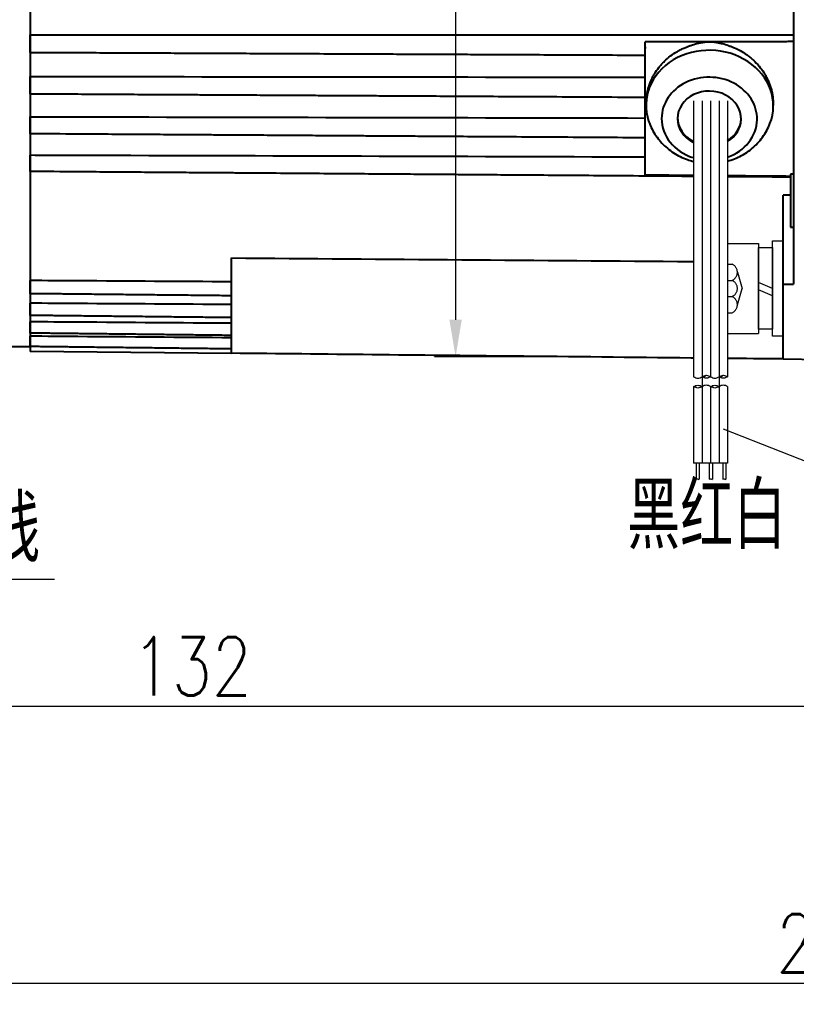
# Model space of a CAD drawing. Header units: inches. Extents: x -753 to 5070, y -3075 to 1581.
# Tile 164 of 178: x 4579 to 4652, y 333 to 426. Entities that reach past the tile are written whole.
import ezdxf

# ---------------------------------------------------------------- set-up
doc = ezdxf.new("R2010")
doc.units = ezdxf.units.IN
doc.header["$LTSCALE"] = 10
doc.header["$MEASUREMENT"] = 0
doc.linetypes.add('CENTER', pattern=[10.16, 6.35, -1.27, 1.27, -1.27])
doc.linetypes.add('HIDDEN', pattern=[1.905, 1.27, -0.635])
for name, color, linetype in [('1轮廓实线层', 7, 'Continuous'), ('2细线层', 4, 'Continuous'), ('3中心线层', 1, 'CENTER'), ('4虚线层', 6, 'HIDDEN'), ('5剖面线层', 2, 'Continuous'), ('6文字层', 3, 'Continuous'), ('7标注层', 4, 'Continuous')]:
    doc.layers.add(name, color=color, linetype=linetype)
doc.layers.add('图层2', color=4, linetype='Continuous', lineweight=40)
doc.styles.add('PC_TEXTSTYLE', font='isocp.shx', dxfattribs={"width": 0.8, "bigfont": 'HZFS.SHX'})
doc.styles.add('TH_GBDIM', font='romans.shx', dxfattribs={"width": 0.8, "bigfont": 'gbcbig.shx'})
doc.dimstyles.new('TH_GBDIM', dxfattribs={"dimtxt": 3.5, "dimasz": 2.5, "dimexe": 2, "dimexo": 0, "dimgap": 1, "dimtad": 1, "dimdec": 4, "dimdsep": 46, "dimtxsty": 'TH_GBDIM', "dimcen": 0.09, "dimclrd": 4, "dimclre": 4, "dimclrt": 3, "dimadec": 0, "dimazin": 0, "dimtfac": 1, "dimtdec": 4, "dimtmove": 0, "dimatfit": 3, "dimfxl": 1, "dimtzin": 0, "dimarcsym": 0})
pattern_1 = [(45, (4519.2388, 259.6063), (1.197367, -1.197367), [])]
pattern_2 = [(45, (4517.6388, 259.6063), (1.197367, -1.197367), [])]

# ---------------------------------------------------------------- blocks, each defined once
blk = doc.blocks.new('*D592')
at = {"layer": '7标注层', "color": 4, "lineweight": -2, "transparency": 16777216}
for p, q in [((4526.751, 452.54), (4526.751, 333.359)), ((4778.75, 452.54), (4778.75, 333.359)), ((4530.251, 335.359), (4775.25, 335.359))]:
    blk.add_line(p, q, dxfattribs=at)
at = {"layer": '7标注层', "color": 4, "transparency": 16777216}
for points in [[(4530.251, 335.942), (4530.251, 334.775), (4526.751, 335.359)], [(4775.25, 335.942), (4775.25, 334.775), (4778.75, 335.359)]]:
    blk.add_solid(points, dxfattribs=at)
at = {"layer": 'Defpoints', "color": 0, "transparency": 16777216}
for p in [(4526.751, 452.54), (4778.75, 452.54), (4778.75, 335.359)]:
    blk.add_point(p, dxfattribs=at)
at = {"layer": '7标注层', "color": 3, "transparency": 16777216, "insert": (4655.75, 339.109), "char_height": 5.5, "attachment_point": 5, "style": 'TH_GBDIM'}
blk.add_mtext('252', dxfattribs=at)
blk = doc.blocks.new('*D593')
at = {"layer": '7标注层', "color": 4, "lineweight": -2, "transparency": 16777216}
for p, q in [((4658.751, 474.115), (4658.751, 359.481)), ((4526.751, 452.54), (4526.751, 359.481)), ((4530.251, 361.481), (4655.251, 361.481))]:
    blk.add_line(p, q, dxfattribs=at)
at = {"layer": '7标注层', "color": 4, "transparency": 16777216}
for points in [[(4530.251, 362.064), (4530.251, 360.897), (4526.751, 361.481)], [(4655.251, 362.064), (4655.251, 360.897), (4658.751, 361.481)]]:
    blk.add_solid(points, dxfattribs=at)
at = {"layer": 'Defpoints', "color": 0, "transparency": 16777216}
for p in [(4658.751, 474.115), (4526.751, 452.54), (4658.751, 361.481)]:
    blk.add_point(p, dxfattribs=at)
at = {"layer": '7标注层', "color": 3, "transparency": 16777216, "insert": (4595.001, 365.231), "char_height": 5.5, "attachment_point": 5, "style": 'TH_GBDIM'}
blk.add_mtext('132', dxfattribs=at)
blk = doc.blocks.new('*D594')
at = {"layer": '7标注层', "color": 4, "lineweight": -2, "transparency": 16777216}
for p, q in [((4613.754, 474.115), (4621.876, 474.115)), ((4619.876, 470.615), (4619.876, 397.901)), ((4631.194, 394.401), (4617.876, 394.401))]:
    blk.add_line(p, q, dxfattribs=at)
at = {"layer": '7标注层', "color": 4, "transparency": 16777216}
for points in [[(4619.293, 470.615), (4620.459, 470.615), (4619.876, 474.115)], [(4619.293, 397.901), (4620.459, 397.901), (4619.876, 394.401)]]:
    blk.add_solid(points, dxfattribs=at)
at = {"layer": 'Defpoints', "color": 0, "transparency": 16777216}
for p in [(4613.754, 474.115), (4619.876, 394.401), (4631.194, 394.401)]:
    blk.add_point(p, dxfattribs=at)
at = {"layer": '7标注层', "color": 3, "transparency": 16777216, "insert": (4616.126, 434.258), "char_height": 5.5, "attachment_point": 5, "rotation": 90, "style": 'TH_GBDIM'}
blk.add_mtext('{%%c80}{}{}', dxfattribs=at)
blk = doc.blocks.new('GB93_5_0.65_R')
at = {"layer": '1轮廓实线层'}
for p, q in [((3.85, 1.3), (-3.85, 1.3)), ((-3.85, 1.3), (-3.85, 0)), ((0, 0), (-0.56, 1.3)), ((0.7, 0), (0.14, 1.3)), ((3.85, 0), (3.85, 1.3)), ((-3.85, 0), (3.85, 0))]:
    blk.add_line(p, q, dxfattribs=at)

msp = doc.modelspace()

# ---------------------------------------------------------------- hatches: boundary and pattern name
at = {"layer": '5剖面线层'}
h = msp.add_hatch(dxfattribs=at)
h.set_pattern_fill('ANSI31', color=256, scale=0.533333, angle=90, style=0)
h.set_pattern_definition(pattern_2)
edge = h.paths.add_edge_path()
edge.add_spline(control_points=[(4643.124, 392.525), (4643.257, 392.591), (4643.524, 392.725), (4643.79, 392.591), (4643.924, 392.525)], knot_values=[0, 0, 0, 0, 0.421637, 0.843274, 0.843274, 0.843274, 0.843274], degree=3, periodic=0)
edge.add_spline(control_points=[(4643.924, 392.525), (4643.79, 392.458), (4643.524, 392.325), (4643.257, 392.458), (4643.124, 392.525)], knot_values=[0, 0, 0, 0, 0.421637, 0.843274, 0.843274, 0.843274, 0.843274], degree=3, periodic=0)
h = msp.add_hatch(dxfattribs=at)
h.set_pattern_fill('ANSI31', color=256, scale=0.533333, angle=90, style=0)
h.set_pattern_definition(pattern_1)
edge = h.paths.add_edge_path()
edge.add_spline(control_points=[(4644.724, 392.525), (4644.857, 392.591), (4645.124, 392.725), (4645.39, 392.591), (4645.524, 392.525)], knot_values=[0, 0, 0, 0, 0.421637, 0.843274, 0.843274, 0.843274, 0.843274], degree=3, periodic=0)
edge.add_spline(control_points=[(4645.524, 392.525), (4645.39, 392.458), (4645.124, 392.325), (4644.857, 392.458), (4644.724, 392.525)], knot_values=[0, 0, 0, 0, 0.421637, 0.843274, 0.843274, 0.843274, 0.843274], degree=3, periodic=0)
h = msp.add_hatch(dxfattribs=at)
h.set_pattern_fill('ANSI31', color=256, scale=0.533333, angle=90, style=0)
h.set_pattern_definition(pattern_2)
edge = h.paths.add_edge_path()
edge.add_spline(control_points=[(4643.124, 391.591), (4642.99, 391.525), (4642.724, 391.391), (4642.457, 391.525), (4642.324, 391.591)], knot_values=[0, 0, 0, 0, 0.421637, 0.843274, 0.843274, 0.843274, 0.843274], degree=3, periodic=0)
edge.add_spline(control_points=[(4642.324, 391.591), (4642.457, 391.658), (4642.724, 391.791), (4642.99, 391.658), (4643.124, 391.591)], knot_values=[0, 0, 0, 0, 0.421637, 0.843274, 0.843274, 0.843274, 0.843274], degree=3, periodic=0)
h = msp.add_hatch(dxfattribs=at)
h.set_pattern_fill('ANSI31', color=256, scale=0.533333, angle=90, style=0)
h.set_pattern_definition(pattern_1)
edge = h.paths.add_edge_path()
edge.add_spline(control_points=[(4644.724, 391.591), (4644.59, 391.525), (4644.324, 391.391), (4644.057, 391.525), (4643.924, 391.591)], knot_values=[0, 0, 0, 0, 0.421637, 0.843274, 0.843274, 0.843274, 0.843274], degree=3, periodic=0)
edge.add_spline(control_points=[(4643.924, 391.591), (4644.057, 391.658), (4644.324, 391.791), (4644.59, 391.658), (4644.724, 391.591)], knot_values=[0, 0, 0, 0, 0.421637, 0.843274, 0.843274, 0.843274, 0.843274], degree=3, periodic=0)

# ---------------------------------------------------------------- linework, layer by layer
at = {"color": 4}
msp.add_line((4582.066, 373.411), (4565.597, 373.411), dxfattribs=at)
at = {"layer": '1轮廓实线层'}
for p, q in [((4642.324, 418.544), (4642.324, 392.525)), ((4643.924, 418.544), (4643.924, 392.525)), ((4645.524, 418.544), (4645.524, 392.525)), ((4645.524, 405.095), (4648.451, 405.095)), ((4648.451, 405.095), (4648.451, 396.595)), ((4649.751, 403.495), (4649.751, 405.345)), ((4649.751, 405.345), (4650.751, 405.345)), ((4649.751, 403.495), (4649.751, 405.345)), ((4649.751, 405.345), (4650.751, 405.345)), ((4650.751, 405.345), (4650.751, 403.495)), ((4650.751, 405.345), (4650.751, 403.495)), ((4649.751, 398.195), (4649.751, 403.495)), ((4649.751, 398.195), (4649.751, 403.495)), ((4650.751, 403.495), (4650.751, 398.195)), ((4650.751, 403.495), (4650.751, 398.195)), ((4649.751, 396.345), (4649.751, 398.195)), ((4649.751, 396.345), (4649.751, 398.195)), ((4650.751, 398.195), (4650.751, 396.345)), ((4650.751, 398.195), (4650.751, 396.345)), ((4645.524, 396.595), (4648.451, 396.595)), ((4650.751, 396.345), (4649.751, 396.345)), ((4650.751, 396.345), (4649.751, 396.345)), ((4642.324, 391.591), (4642.324, 384.383)), ((4643.924, 391.591), (4643.924, 384.383)), ((4645.524, 391.591), (4645.524, 384.383)), ((4645.524, 384.383), (4642.324, 384.383)), ((4642.563, 384.383), (4642.563, 382.874)), ((4642.83, 384.383), (4642.83, 382.874)), ((4643.798, 384.383), (4643.798, 382.874)), ((4644.086, 384.383), (4644.086, 382.874)), ((4645.089, 384.383), (4645.089, 382.874)), ((4645.356, 384.383), (4645.356, 382.874))]:
    msp.add_line(p, q, dxfattribs=at)
for points in [[(4642.324, 392.525), (4642.724, 392.391), (4643.124, 392.525)], [(4643.124, 392.525), (4643.524, 392.658), (4643.924, 392.525)], [(4643.924, 392.525), (4643.524, 392.391), (4643.124, 392.525)], [(4643.924, 392.525), (4644.324, 392.391), (4644.724, 392.525)], [(4644.724, 392.525), (4645.124, 392.658), (4645.524, 392.525)], [(4645.524, 392.525), (4645.124, 392.391), (4644.724, 392.525)], [(4642.324, 391.591), (4642.724, 391.725), (4643.124, 391.591)], [(4643.124, 391.591), (4642.724, 391.458), (4642.324, 391.591)], [(4643.924, 391.591), (4643.524, 391.725), (4643.124, 391.591)], [(4643.924, 391.591), (4644.324, 391.725), (4644.724, 391.591)], [(4644.724, 391.591), (4644.324, 391.458), (4643.924, 391.591)], [(4645.524, 391.591), (4645.124, 391.725), (4644.724, 391.591)]]:
    msp.add_spline(points, degree=3, dxfattribs=at)
at = {"layer": '2细线层'}
for points in [[(4642.563, 382.874), (4642.69, 382.901), (4642.807, 382.848), (4642.83, 382.874)], [(4643.798, 382.874), (4643.946, 382.901), (4644.063, 382.848), (4644.086, 382.874)], [(4645.089, 382.874), (4645.216, 382.901), (4645.333, 382.848), (4645.356, 382.874)]]:
    msp.add_spline(points, degree=3, dxfattribs=at)
at = {"layer": '3中心线层'}
for p, q in [((4643.124, 418.544), (4643.124, 392.525)), ((4644.724, 418.544), (4644.724, 392.525)), ((4643.124, 392.525), (4643.124, 384.383)), ((4644.724, 392.525), (4644.724, 384.383))]:
    msp.add_line(p, q, dxfattribs=at)
at = {"layer": '4虚线层'}
for p, q in [((4645.524, 403.135), (4645.951, 403.135)), ((4646.451, 402.371), (4646.901, 400.845)), ((4645.524, 401.608), (4645.951, 401.608)), ((4646.451, 399.318), (4646.901, 400.845)), ((4645.524, 400.081), (4645.951, 400.081)), ((4645.524, 398.555), (4645.951, 398.555))]:
    msp.add_line(p, q, dxfattribs=at)
for centre in [(4645.618, 402.371), (4645.618, 400.845), (4645.618, 399.318)]:
    msp.add_arc(centre, 0.833, 293.54865, 66.45135, dxfattribs=at)
at = {"layer": '7标注层'}
msp.add_lwpolyline([(4645.101, 387.628), (4655.972, 383.337)], dxfattribs=at)
at = {"layer": '图层2', "color": 0}
for p, q in [((4579.751, 473.341), (4579.751, 394.889)), ((4651.751, 434.115), (4651.751, 401.258)), ((4637.751, 411.903), (4637.751, 423.559)), ((4637.836, 418.358), (4637.833, 418.212)), ((4649.83, 417.96), (4649.833, 418.092)), ((4651.451, 411.615), (4651.451, 406.615)), ((4651.751, 411.615), (4651.451, 411.615)), ((4650.751, 401.254), (4650.751, 409.639)), ((4651.451, 406.615), (4651.751, 406.615)), ((4598.751, 396.594), (4598.751, 403.721)), ((4650.751, 401.254), (4651.751, 401.258)), ((4650.751, 394.198), (4650.751, 401.254)), ((4577.769, 395.365), (4579.751, 395.365)), ((4579.751, 394.935), (4598.751, 394.738)), ((4650.751, 394.198), (4658.751, 394.115))]:
    msp.add_line(p, q, dxfattribs=at)
for centre, major_axis, start_param, end_param in [((4643.832, 418.086), (5.999, -0.126), 5.976156, 9.731669), ((4643.806, 416.851), (4.499, -0.095), 0, 3.160388), ((4643.806, 416.851), (2.999, -0.063), 0, 3.160388), ((4643.806, 416.851), (4.499, -0.095), 3.160388, 4.380602), ((4643.806, 416.851), (2.999, -0.063), 3.160388, 4.190045), ((4643.808, 416.95), (-2.999, 0.063), 0.018795, 1.047078), ((4643.808, 416.95), (-2.999, 0.063), 2.198049, 3.122689), ((4643.806, 416.851), (2.999, -0.063), 5.340487, 6.283185), ((4643.806, 416.851), (4.499, -0.095), 5.122428, 6.283185)]:
    msp.add_ellipse(centre, major_axis=major_axis, ratio=0.869465, start_param=start_param, end_param=end_param, dxfattribs=at)
for points, degree, knots in [([(4579.751, 424.772), (4580.745, 424.772), (4581.739, 424.772), (4582.733, 424.772), (4583.239, 424.772), (4583.745, 424.772), (4584.251, 424.772), (4606.751, 424.768), (4629.251, 424.76), (4651.751, 424.75)], 3, [-0.066667, -0.066667, -0.066667, -0.066667, -0.022485, -0.022485, -0.022485, 0, 0, 0, 1, 1, 1, 1]), ([(4579.751, 423.087), (4579.751, 423.088), (4579.751, 423.091), (4579.751, 423.096), (4579.751, 423.098), (4579.751, 423.103), (4579.751, 423.106), (4579.751, 423.121), (4579.751, 423.137), (4579.751, 423.168), (4579.751, 423.18), (4579.751, 423.205), (4579.751, 423.219), (4579.751, 423.263), (4579.751, 423.296), (4579.751, 423.35), (4579.751, 423.369), (4579.751, 423.399), (4579.751, 423.41), (4579.751, 423.43), (4579.751, 423.441), (4579.751, 423.494), (4579.751, 423.539), (4579.751, 423.611), (4579.751, 423.635), (4579.751, 423.685), (4579.751, 423.71), (4579.751, 423.786), (4579.751, 423.837), (4579.751, 423.903), (4579.751, 423.916), (4579.751, 423.942), (4579.751, 423.956), (4579.751, 423.995), (4579.751, 424.022), (4579.751, 424.1), (4579.751, 424.151), (4579.751, 424.227), (4579.751, 424.252), (4579.751, 424.302), (4579.751, 424.326), (4579.751, 424.396), (4579.751, 424.441), (4579.751, 424.494), (4579.751, 424.504), (4579.751, 424.525), (4579.751, 424.555), (4579.751, 424.583), (4579.751, 424.637), (4579.751, 424.669), (4579.751, 424.727), (4579.751, 424.751), (4579.751, 424.772)], 3, [0, 0, 0, 0, 0.032237, 0.032237, 0.048922, 0.048922, 0.065608, 0.065608, 0.13235, 0.13235, 0.165721, 0.165721, 0.199092, 0.199092, 0.265835, 0.265835, 0.299206, 0.299206, 0.315891, 0.315891, 0.332577, 0.332577, 0.399319, 0.399319, 0.43269, 0.43269, 0.466062, 0.466062, 0.532804, 0.532804, 0.549489, 0.549489, 0.566175, 0.566175, 0.599546, 0.599546, 0.666288, 0.666288, 0.69966, 0.69966, 0.733031, 0.733031, 0.799773, 0.799773, 0.816459, 0.816459, 0.833144, 0.866515, 0.866515, 0.933258, 0.933258, 1, 1, 1, 1]), ([(4651.751, 424.115), (4651.605, 424.115), (4651.459, 424.115), (4651.167, 424.115), (4651.021, 424.114), (4650.584, 424.114), (4649.709, 424.114), (4647.667, 424.112), (4643.584, 424.109), (4640.084, 424.106), (4637.751, 424.104)], 3, [0, 0, 0, 0, 0.03125, 0.03125, 0.0625, 0.0625, 0.125, 0.25, 0.5, 1, 1, 1, 1]), ([(4637.751, 423.559), (4637.751, 423.668), (4637.751, 423.783), (4637.751, 423.966), (4637.751, 424.037), (4637.751, 424.104)], 3, [0, 0, 0, 0, 0.609447, 0.609447, 1, 1, 1, 1]), ([(4637.751, 423.639), (4637.751, 423.624), (4637.751, 423.609), (4637.751, 423.552), (4637.751, 423.511), (4637.751, 423.466), (4637.751, 423.461), (4637.751, 423.455)], 3, [0, 0, 0, 0, 0.236202, 0.236202, 0.90723, 0.90723, 1, 1, 1, 1]), ([(4637.836, 418.357), (4637.836, 418.381), (4637.838, 418.436), (4637.84, 418.49), (4637.844, 418.551), (4637.845, 418.582), (4637.856, 418.735), (4637.869, 418.856), (4637.92, 419.219), (4637.971, 419.458), (4638.104, 419.931), (4638.187, 420.164), (4638.299, 420.424), (4638.311, 420.453), (4638.337, 420.51), (4638.377, 420.596), (4638.474, 420.793), (4638.565, 420.957), (4638.757, 421.281), (4638.899, 421.489), (4639.134, 421.789), (4639.216, 421.887), (4639.344, 422.031), (4639.388, 422.078), (4639.477, 422.171), (4639.522, 422.217), (4639.75, 422.443), (4639.944, 422.612), (4640.352, 422.924), (4640.566, 423.068), (4640.848, 423.232), (4640.905, 423.264), (4641.021, 423.326), (4641.079, 423.356), (4641.255, 423.444), (4641.375, 423.498), (4641.496, 423.549)], 3, [0, 0, 0, 0, 0.011132, 0.025259, 0.025259, 0.039385, 0.039385, 0.095892, 0.095892, 0.208905, 0.208905, 0.321919, 0.321919, 0.336046, 0.336046, 0.350172, 0.378426, 0.434932, 0.434932, 0.547946, 0.547946, 0.604453, 0.604453, 0.632706, 0.632706, 0.660959, 0.660959, 0.773973, 0.773973, 0.886986, 0.886986, 0.91524, 0.91524, 0.943493, 0.943493, 1, 1, 1, 1]), ([(4641.496, 423.549), (4641.59, 423.588), (4641.683, 423.626), (4641.871, 423.699), (4641.966, 423.734), (4642.251, 423.833), (4642.443, 423.893), (4642.735, 423.968), (4642.833, 423.991), (4642.982, 424.02), (4643.032, 424.03), (4643.131, 424.047), (4643.182, 424.054), (4643.332, 424.075), (4643.433, 424.086), (4643.633, 424.099), (4643.733, 424.103), (4643.933, 424.102), (4644.033, 424.098), (4644.232, 424.082), (4644.332, 424.071), (4644.481, 424.05), (4644.531, 424.042), (4644.631, 424.024), (4644.681, 424.015), (4644.829, 423.984), (4644.927, 423.961), (4645.22, 423.884), (4645.412, 423.824), (4645.696, 423.723), (4645.791, 423.688), (4645.979, 423.615), (4646.072, 423.576), (4646.165, 423.537)], 3, [0, 0, 0, 0, 0.0625, 0.0625, 0.125, 0.125, 0.25, 0.25, 0.3125, 0.3125, 0.34375, 0.34375, 0.375, 0.375, 0.4375, 0.4375, 0.5, 0.5, 0.5625, 0.5625, 0.625, 0.625, 0.65625, 0.65625, 0.6875, 0.6875, 0.75, 0.75, 0.875, 0.875, 0.9375, 0.9375, 1, 1, 1, 1]), ([(4646.165, 423.537), (4646.408, 423.434), (4646.642, 423.316), (4647.091, 423.053), (4647.306, 422.908), (4647.614, 422.671), (4647.715, 422.588), (4647.862, 422.459), (4647.911, 422.415), (4648.006, 422.327), (4648.052, 422.282), (4648.281, 422.054), (4648.451, 421.862), (4648.764, 421.461), (4648.907, 421.251), (4649.07, 420.976), (4649.102, 420.921), (4649.163, 420.81), (4649.252, 420.642), (4649.332, 420.471), (4649.48, 420.127), (4649.563, 419.894), (4649.664, 419.537), (4649.693, 419.417), (4649.731, 419.235), (4649.743, 419.175), (4649.765, 419.052), (4649.774, 418.992), (4649.817, 418.687), (4649.837, 418.407), (4649.834, 418.129), (4649.833, 418.092)], 3, [0, 0, 0, 0, 0.109242, 0.109242, 0.218484, 0.218484, 0.273105, 0.273105, 0.300415, 0.300415, 0.327726, 0.327726, 0.436967, 0.436967, 0.546209, 0.546209, 0.57352, 0.57352, 0.60083, 0.655451, 0.655451, 0.764693, 0.764693, 0.819314, 0.819314, 0.846624, 0.846624, 0.873935, 0.873935, 0.983177, 1, 1, 1, 1]), ([(4579.751, 423.107), (4581.235, 423.101), (4582.719, 423.094), (4584.204, 423.087), (4584.219, 423.087), (4584.235, 423.087), (4584.251, 423.087), (4585.174, 423.083), (4587.057, 423.074), (4589.798, 423.062), (4592.373, 423.05), (4594.648, 423.04), (4596.613, 423.031), (4598.289, 423.023), (4599.768, 423.017), (4601.16, 423.01), (4603.181, 423.001), (4605.818, 422.989), (4608.978, 422.975), (4611.485, 422.964), (4613.336, 422.955), (4614.645, 422.95), (4616.058, 422.943), (4617.704, 422.936), (4619.67, 422.927), (4621.958, 422.917), (4624.568, 422.905), (4627.5, 422.892), (4630.755, 422.877), (4634.207, 422.861), (4636.575, 422.851), (4637.751, 422.845)], 3, [-0.084112, -0.084112, -0.084112, -0.084112, -0.000879, -0.000879, -0.000879, 0, 0, 0, 0.051797, 0.105559, 0.153698, 0.196216, 0.233113, 0.263878, 0.290188, 0.316059, 0.341929, 0.403526, 0.463913, 0.519158, 0.544091, 0.567733, 0.592556, 0.623283, 0.66003, 0.702799, 0.751587, 0.806397, 0.867226, 0.934077, 1, 1, 1, 1]), ([(4579.751, 420.832), (4581.005, 420.831), (4582.26, 420.829), (4583.515, 420.828), (4583.76, 420.828), (4584.005, 420.828), (4584.251, 420.827), (4602.084, 420.808), (4619.917, 420.786), (4637.751, 420.763)], 3, [-0.084113, -0.084113, -0.084113, -0.084113, -0.013752, -0.013752, -0.013752, 0, 0, 0, 1, 1, 1, 1]), ([(4579.751, 419.181), (4579.751, 419.181), (4579.751, 419.181), (4579.751, 419.182), (4579.751, 419.183), (4579.751, 419.185), (4579.751, 419.186), (4579.751, 419.194), (4579.751, 419.205), (4579.751, 419.229), (4579.751, 419.238), (4579.751, 419.258), (4579.751, 419.269), (4579.751, 419.306), (4579.751, 419.335), (4579.751, 419.383), (4579.751, 419.4), (4579.751, 419.427), (4579.751, 419.437), (4579.751, 419.456), (4579.751, 419.465), (4579.751, 419.514), (4579.751, 419.556), (4579.751, 419.624), (4579.751, 419.647), (4579.751, 419.694), (4579.751, 419.719), (4579.751, 419.792), (4579.751, 419.842), (4579.751, 419.907), (4579.751, 419.92), (4579.751, 419.946), (4579.751, 419.959), (4579.751, 419.999), (4579.751, 420.025), (4579.751, 420.103), (4579.751, 420.156), (4579.751, 420.233), (4579.751, 420.259), (4579.751, 420.31), (4579.751, 420.335), (4579.751, 420.409), (4579.751, 420.456), (4579.751, 420.513), (4579.751, 420.525), (4579.751, 420.547), (4579.751, 420.579), (4579.751, 420.61), (4579.751, 420.67), (4579.751, 420.706), (4579.751, 420.773), (4579.751, 420.802), (4579.751, 420.827)], 3, [0, 0, 0, 0, 0.015869, 0.015869, 0.032837, 0.032837, 0.049805, 0.049805, 0.117676, 0.117676, 0.151611, 0.151611, 0.185547, 0.185547, 0.253418, 0.253418, 0.287354, 0.287354, 0.304321, 0.304321, 0.321289, 0.321289, 0.38916, 0.38916, 0.423096, 0.423096, 0.457031, 0.457031, 0.524902, 0.524902, 0.54187, 0.54187, 0.558838, 0.558838, 0.592773, 0.592773, 0.660645, 0.660645, 0.69458, 0.69458, 0.728516, 0.728516, 0.796387, 0.796387, 0.813354, 0.813354, 0.830322, 0.864258, 0.864258, 0.932129, 0.932129, 1, 1, 1, 1]), ([(4579.751, 419.206), (4581.248, 419.198), (4582.746, 419.189), (4584.243, 419.181), (4584.246, 419.181), (4584.248, 419.181), (4584.251, 419.181), (4585.206, 419.176), (4587.095, 419.165), (4589.786, 419.15), (4592.195, 419.137), (4594.213, 419.126), (4595.907, 419.116), (4597.405, 419.108), (4599.236, 419.098), (4601.448, 419.085), (4603.968, 419.071), (4605.967, 419.06), (4607.443, 419.052), (4608.487, 419.046), (4609.613, 419.04), (4610.925, 419.033), (4612.493, 419.024), (4614.317, 419.014), (4616.537, 419.002), (4619.182, 418.987), (4622.284, 418.97), (4625.736, 418.95), (4629.537, 418.929), (4633.581, 418.907), (4636.357, 418.891), (4637.751, 418.884)], 3, [-0.084112, -0.084112, -0.084112, -0.084112, -0.000142, -0.000142, -0.000142, 0, 0, 0, 0.05359, 0.105903, 0.150922, 0.18865, 0.219085, 0.245873, 0.272662, 0.321775, 0.369923, 0.41397, 0.43385, 0.452701, 0.472492, 0.496992, 0.526291, 0.560391, 0.599292, 0.650743, 0.708727, 0.773245, 0.844298, 0.921883, 1, 1, 1, 1]), ([(4579.751, 417.037), (4581.017, 417.035), (4582.283, 417.032), (4583.548, 417.03), (4583.783, 417.029), (4584.017, 417.029), (4584.251, 417.029), (4602.084, 416.993), (4619.917, 416.955), (4637.751, 416.916)], 3, [-0.084113, -0.084113, -0.084113, -0.084113, -0.013125, -0.013125, -0.013125, 0, 0, 0, 1, 1, 1, 1]), ([(4579.751, 415.43), (4579.751, 415.43), (4579.751, 415.43), (4579.751, 415.431), (4579.751, 415.437), (4579.751, 415.453), (4579.751, 415.459), (4579.751, 415.474), (4579.751, 415.483), (4579.751, 415.512), (4579.751, 415.536), (4579.751, 415.577), (4579.751, 415.592), (4579.751, 415.616), (4579.751, 415.624), (4579.751, 415.641), (4579.751, 415.65), (4579.751, 415.694), (4579.751, 415.733), (4579.751, 415.796), (4579.751, 415.817), (4579.751, 415.862), (4579.751, 415.885), (4579.751, 415.955), (4579.751, 416.004), (4579.751, 416.067), (4579.751, 416.079), (4579.751, 416.105), (4579.751, 416.118), (4579.751, 416.157), (4579.751, 416.183), (4579.751, 416.261), (4579.751, 416.313), (4579.751, 416.392), (4579.751, 416.418), (4579.751, 416.47), (4579.751, 416.496), (4579.751, 416.572), (4579.751, 416.622), (4579.751, 416.682), (4579.751, 416.694), (4579.751, 416.717), (4579.751, 416.752), (4579.751, 416.785), (4579.751, 416.85), (4579.751, 416.89), (4579.751, 416.965), (4579.751, 416.998), (4579.751, 417.029)], 3, [0, 0, 0, 0, 0.014986, 0.014986, 0.085344, 0.085344, 0.120523, 0.120523, 0.155703, 0.155703, 0.226061, 0.226061, 0.26124, 0.26124, 0.278829, 0.278829, 0.296419, 0.296419, 0.366777, 0.366777, 0.401956, 0.401956, 0.437135, 0.437135, 0.507493, 0.507493, 0.525083, 0.525083, 0.542672, 0.542672, 0.577851, 0.577851, 0.648209, 0.648209, 0.683388, 0.683388, 0.718568, 0.718568, 0.788926, 0.788926, 0.806515, 0.806515, 0.824105, 0.859284, 0.859284, 0.929642, 0.929642, 1, 1, 1, 1]), ([(4638.092, 416.629), (4638.119, 416.534), (4638.223, 416.217), (4638.478, 415.702), (4638.858, 415.101), (4639.314, 414.55), (4639.836, 414.056), (4640.418, 413.625), (4641.053, 413.263), (4641.672, 413.001), (4642.082, 412.876), (4642.259, 412.83)], 3, [0, 0, 0, 0, 0.050467, 0.171492, 0.292652, 0.414178, 0.536278, 0.659114, 0.782801, 0.907394, 1, 1, 1, 1]), ([(4645.524, 412.852), (4645.74, 412.911), (4646.194, 413.062), (4646.857, 413.371), (4647.5, 413.775), (4648.085, 414.255), (4648.601, 414.801), (4649.036, 415.405), (4649.337, 415.94), (4649.466, 416.278), (4649.504, 416.388)], 3, [0.0461738, 0.0461738, 0.0461738, 0.0461738, 0.1615091, 0.2922812, 0.4229427, 0.5532228, 0.6828661, 0.8116642, 0.9394788, 1, 1, 1, 1]), ([(4579.751, 415.46), (4581.251, 415.45), (4582.751, 415.44), (4584.251, 415.43), (4584.251, 415.43), (4584.251, 415.43), (4584.251, 415.43), (4585.206, 415.424), (4587.095, 415.412), (4589.786, 415.394), (4592.195, 415.378), (4594.213, 415.365), (4595.907, 415.354), (4597.405, 415.344), (4599.236, 415.332), (4601.448, 415.318), (4603.968, 415.301), (4605.967, 415.288), (4607.443, 415.278), (4608.487, 415.271), (4609.613, 415.264), (4610.925, 415.256), (4612.493, 415.245), (4614.317, 415.233), (4616.537, 415.219), (4619.182, 415.201), (4622.284, 415.181), (4625.736, 415.159), (4629.537, 415.134), (4633.581, 415.107), (4636.358, 415.089), (4637.751, 415.08)], 3, [-0.084114, -0.084114, -0.084114, -0.084114, 0, 0, 0, 0, 0, 0, 0.053591, 0.105903, 0.150923, 0.188651, 0.219086, 0.245874, 0.272663, 0.321775, 0.369923, 0.413971, 0.433851, 0.452701, 0.472492, 0.496992, 0.526292, 0.560392, 0.599292, 0.650743, 0.708727, 0.773245, 0.844297, 0.921883, 1, 1, 1, 1]), ([(4579.751, 413.43), (4581.03, 413.426), (4582.31, 413.422), (4583.59, 413.419), (4583.81, 413.418), (4584.03, 413.418), (4584.251, 413.417), (4602.084, 413.366), (4619.917, 413.312), (4637.751, 413.257)], 3, [-0.084113, -0.084113, -0.084113, -0.084113, -0.012354, -0.012354, -0.012354, 0, 0, 0, 1, 1, 1, 1]), ([(4579.751, 411.874), (4579.751, 411.874), (4579.751, 411.876), (4579.751, 411.881), (4579.751, 411.884), (4579.751, 411.894), (4579.751, 411.9), (4579.751, 411.921), (4579.751, 411.94), (4579.751, 411.975), (4579.751, 411.987), (4579.751, 412.008), (4579.751, 412.015), (4579.751, 412.03), (4579.751, 412.037), (4579.751, 412.076), (4579.751, 412.111), (4579.751, 412.168), (4579.751, 412.188), (4579.751, 412.23), (4579.751, 412.251), (4579.751, 412.317), (4579.751, 412.363), (4579.751, 412.424), (4579.751, 412.436), (4579.751, 412.461), (4579.751, 412.474), (4579.751, 412.511), (4579.751, 412.537), (4579.751, 412.614), (4579.751, 412.665), (4579.751, 412.744), (4579.751, 412.771), (4579.751, 412.824), (4579.751, 412.85), (4579.751, 412.927), (4579.751, 412.978), (4579.751, 413.041), (4579.751, 413.054), (4579.751, 413.078), (4579.751, 413.115), (4579.751, 413.15), (4579.751, 413.219), (4579.751, 413.262), (4579.751, 413.345), (4579.751, 413.382), (4579.751, 413.417)], 3, [0, 0, 0, 0, 0.040325, 0.040325, 0.077235, 0.077235, 0.114146, 0.114146, 0.187967, 0.187967, 0.224878, 0.224878, 0.243333, 0.243333, 0.261788, 0.261788, 0.335609, 0.335609, 0.37252, 0.37252, 0.409431, 0.409431, 0.483252, 0.483252, 0.501707, 0.501707, 0.520162, 0.520162, 0.557073, 0.557073, 0.630894, 0.630894, 0.667805, 0.667805, 0.704715, 0.704715, 0.778536, 0.778536, 0.796992, 0.796992, 0.815447, 0.852358, 0.852358, 0.926179, 0.926179, 1, 1, 1, 1]), ([(4579.751, 411.908), (4581.251, 411.897), (4582.751, 411.886), (4584.251, 411.874), (4584.251, 411.874), (4584.251, 411.874), (4584.251, 411.874), (4585.174, 411.867), (4587.057, 411.853), (4589.798, 411.833), (4592.373, 411.813), (4594.648, 411.796), (4596.613, 411.782), (4598.289, 411.769), (4599.768, 411.758), (4601.16, 411.748), (4603.181, 411.732), (4605.818, 411.713), (4608.978, 411.689), (4611.485, 411.67), (4613.337, 411.656), (4614.646, 411.647), (4616.058, 411.636), (4617.704, 411.624), (4619.67, 411.609), (4621.958, 411.592), (4624.568, 411.572), (4627.5, 411.55), (4630.755, 411.526), (4634.331, 411.499), (4638.197, 411.47), (4640.871, 411.45), (4642.246, 411.44)], 3, [-0.077591, -0.077591, -0.077591, -0.077591, 0, 0, 0, 0, 0, 0, 0.047788, 0.097382, 0.141791, 0.181013, 0.215049, 0.24343, 0.2677, 0.291566, 0.315431, 0.372253, 0.427959, 0.478922, 0.501922, 0.523732, 0.54663, 0.574975, 0.608874, 0.648328, 0.693334, 0.743895, 0.80001, 0.861678, 0.9289, 1, 1, 1, 1]), ([(4637.751, 411.565), (4637.751, 411.589), (4637.751, 411.622), (4637.751, 411.726), (4637.751, 411.809), (4637.751, 411.903)], 3, [0, 0, 0, 0, 0.390553, 0.390553, 1, 1, 1, 1]), ([(4645.524, 411.498), (4646.433, 411.49), (4647.925, 411.477), (4649.709, 411.462), (4650.584, 411.454), (4651.021, 411.451), (4651.167, 411.449), (4651.359, 411.448), (4651.405, 411.447), (4651.45, 411.447)], 3, [0.0446353, 0.0446353, 0.0446353, 0.0446353, 0.4842031, 0.7662906, 0.9073343, 0.9073343, 0.9778561, 0.9778561, 1, 1, 1, 1]), ([(4645.524, 411.415), (4645.978, 411.412), (4647.953, 411.397), (4649.929, 411.382), (4651.45, 411.371)], 3, [0.04486, 0.04486, 0.04486, 0.04486, 0.2643886, 1, 1, 1, 1]), ([(4598.751, 403.721), (4613.222, 403.61), (4627.693, 403.5), (4642.164, 403.391), (4642.181, 403.391), (4642.197, 403.39), (4642.214, 403.39), (4642.251, 403.39), (4642.287, 403.39), (4642.324, 403.389)], 3, [0, 0, 0, 0, 1, 1, 1, 1.001149, 1.001149, 1.001149, 1.003675, 1.003675, 1.003675, 1.003675]), ([(4579.751, 401.621), (4581.248, 401.612), (4582.745, 401.603), (4584.242, 401.594), (4584.245, 401.594), (4584.248, 401.594), (4584.251, 401.594), (4589.084, 401.565), (4593.917, 401.536), (4598.751, 401.507)], 3, [-0.310349, -0.310349, -0.310349, -0.310349, -0.000598, -0.000598, -0.000598, 0, 0, 0, 1, 1, 1, 1]), ([(4579.751, 400.341), (4579.751, 400.341), (4579.751, 400.341), (4579.751, 400.342), (4579.751, 400.344), (4579.751, 400.349), (4579.751, 400.351), (4579.751, 400.356), (4579.751, 400.358), (4579.751, 400.372), (4579.751, 400.388), (4579.751, 400.418), (4579.751, 400.429), (4579.751, 400.454), (4579.751, 400.468), (4579.751, 400.51), (4579.751, 400.543), (4579.751, 400.588), (4579.751, 400.597), (4579.751, 400.616), (4579.751, 400.626), (4579.751, 400.655), (4579.751, 400.676), (4579.751, 400.739), (4579.751, 400.784), (4579.751, 400.855), (4579.751, 400.879), (4579.751, 400.928), (4579.751, 400.953), (4579.751, 401.029), (4579.751, 401.08), (4579.751, 401.146), (4579.751, 401.159), (4579.751, 401.186), (4579.751, 401.225), (4579.751, 401.264), (4579.751, 401.343), (4579.751, 401.394), (4579.751, 401.497), (4579.751, 401.546), (4579.751, 401.594)], 3, [0, 0, 0, 0, 0.017571, 0.017571, 0.062227, 0.062227, 0.084555, 0.084555, 0.106883, 0.106883, 0.196194, 0.196194, 0.24085, 0.24085, 0.285506, 0.285506, 0.374818, 0.374818, 0.397146, 0.397146, 0.419474, 0.419474, 0.46413, 0.46413, 0.553441, 0.553441, 0.598097, 0.598097, 0.642753, 0.642753, 0.732065, 0.732065, 0.754393, 0.754393, 0.776721, 0.821377, 0.821377, 0.910688, 0.910688, 1, 1, 1, 1]), ([(4579.751, 400.388), (4584.251, 400.341), (4598.751, 400.188)], 1, [-0.310337, -0.310337, 0, 1, 1]), ([(4579.751, 399.486), (4581.248, 399.476), (4582.746, 399.466), (4584.243, 399.457), (4584.246, 399.457), (4584.248, 399.457), (4584.251, 399.457), (4589.084, 399.424), (4593.917, 399.392), (4598.751, 399.36)], 3, [-0.310349, -0.310349, -0.310349, -0.310349, -0.000498, -0.000498, -0.000498, 0, 0, 0, 1, 1, 1, 1]), ([(4579.751, 398.288), (4579.751, 398.288), (4579.751, 398.288), (4579.751, 398.288), (4579.751, 398.289), (4579.751, 398.29), (4579.751, 398.292), (4579.751, 398.299), (4579.751, 398.309), (4579.751, 398.332), (4579.751, 398.341), (4579.751, 398.36), (4579.751, 398.371), (4579.751, 398.407), (4579.751, 398.435), (4579.751, 398.475), (4579.751, 398.483), (4579.751, 398.5), (4579.751, 398.508), (4579.751, 398.535), (4579.751, 398.591), (4579.751, 398.653), (4579.751, 398.72), (4579.751, 398.743), (4579.751, 398.79), (4579.751, 398.814), (4579.751, 398.887), (4579.751, 398.937), (4579.751, 399.002), (4579.751, 399.015), (4579.751, 399.041), (4579.751, 399.081), (4579.751, 399.12), (4579.751, 399.198), (4579.751, 399.251), (4579.751, 399.355), (4579.751, 399.406), (4579.751, 399.457)], 3, [0, 0, 0, 0, 0.010718, 0.010718, 0.034272, 0.034272, 0.057827, 0.057827, 0.152044, 0.152044, 0.199153, 0.199153, 0.246261, 0.246261, 0.340479, 0.340479, 0.364033, 0.364033, 0.387587, 0.387587, 0.434696, 0.528913, 0.528913, 0.576022, 0.576022, 0.623131, 0.623131, 0.717348, 0.717348, 0.740902, 0.740902, 0.764457, 0.811565, 0.811565, 0.905783, 0.905783, 1, 1, 1, 1]), ([(4579.751, 398.338), (4584.251, 398.288), (4598.751, 398.127)], 1, [-0.310346, -0.310346, 0, 1, 1]), ([(4579.751, 397.731), (4581.249, 397.72), (4582.747, 397.709), (4584.245, 397.699), (4584.247, 397.699), (4584.249, 397.699), (4584.251, 397.699), (4589.084, 397.664), (4593.917, 397.629), (4598.751, 397.594)], 3, [-0.310349, -0.310349, -0.310349, -0.310349, -0.000393, -0.000393, -0.000393, 0, 0, 0, 1, 1, 1, 1]), ([(4579.751, 396.618), (4579.751, 396.618), (4579.751, 396.618), (4579.751, 396.618), (4579.751, 396.623), (4579.751, 396.638), (4579.751, 396.644), (4579.751, 396.658), (4579.751, 396.666), (4579.751, 396.695), (4579.751, 396.718), (4579.751, 396.752), (4579.751, 396.759), (4579.751, 396.774), (4579.751, 396.781), (4579.751, 396.805), (4579.751, 396.854), (4579.751, 396.912), (4579.751, 396.974), (4579.751, 396.995), (4579.751, 397.04), (4579.751, 397.062), (4579.751, 397.132), (4579.751, 397.18), (4579.751, 397.243), (4579.751, 397.256), (4579.751, 397.281), (4579.751, 397.32), (4579.751, 397.358), (4579.751, 397.436), (4579.751, 397.489), (4579.751, 397.595), (4579.751, 397.647), (4579.751, 397.699)], 3, [0, 0, 0, 0, 0.003734, 0.003734, 0.103361, 0.103361, 0.153174, 0.153174, 0.202987, 0.202987, 0.302614, 0.302614, 0.32752, 0.32752, 0.352427, 0.352427, 0.40224, 0.501867, 0.501867, 0.55168, 0.55168, 0.601494, 0.601494, 0.70112, 0.70112, 0.726027, 0.726027, 0.750934, 0.800747, 0.800747, 0.900373, 0.900373, 1, 1, 1, 1]), ([(4579.751, 396.67), (4584.251, 396.618), (4598.75, 396.45)], 1, [-0.310344, -0.310344, 0, 1, 1]), ([(4598.751, 394.738), (4598.751, 394.791), (4598.751, 394.986), (4598.751, 395.272), (4598.751, 395.604), (4598.751, 395.946), (4598.751, 396.26), (4598.751, 396.512), (4598.751, 396.594)], 2, [0, 0, 0, 0.124516, 0.27043, 0.416344, 0.562258, 0.708172, 0.854086, 1, 1, 1]), ([(4579.751, 396.374), (4581.249, 396.363), (4582.748, 396.351), (4584.247, 396.34), (4584.248, 396.34), (4584.249, 396.34), (4584.251, 396.34), (4589.084, 396.303), (4593.917, 396.265), (4598.751, 396.228)], 3, [-0.310349, -0.310349, -0.310349, -0.310349, -0.000284, -0.000284, -0.000284, 0, 0, 0, 1, 1, 1, 1]), ([(4579.751, 395.349), (4579.751, 395.349), (4579.751, 395.35), (4579.751, 395.354), (4579.751, 395.357), (4579.751, 395.366), (4579.751, 395.372), (4579.751, 395.392), (4579.751, 395.41), (4579.751, 395.438), (4579.751, 395.444), (4579.751, 395.457), (4579.751, 395.463), (4579.751, 395.483), (4579.751, 395.526), (4579.751, 395.577), (4579.751, 395.634), (4579.751, 395.654), (4579.751, 395.695), (4579.751, 395.716), (4579.751, 395.781), (4579.751, 395.827), (4579.751, 395.888), (4579.751, 395.9), (4579.751, 395.925), (4579.751, 395.962), (4579.751, 396), (4579.751, 396.076), (4579.751, 396.128), (4579.751, 396.234), (4579.751, 396.287), (4579.751, 396.34)], 3, [0, 0, 0, 0, 0.047718, 0.047718, 0.100622, 0.100622, 0.153527, 0.153527, 0.259336, 0.259336, 0.285788, 0.285788, 0.31224, 0.31224, 0.365145, 0.470954, 0.470954, 0.523859, 0.523859, 0.576763, 0.576763, 0.682573, 0.682573, 0.709025, 0.709025, 0.735477, 0.788382, 0.788382, 0.894191, 0.894191, 1, 1, 1, 1]), ([(4579.751, 395.402), (4584.251, 395.349), (4598.751, 395.177)], 1, [-0.310336, -0.310336, 0, 1, 1]), ([(4642.324, 394.285), (4642.244, 394.286), (4642.165, 394.287), (4642.086, 394.288), (4642.085, 394.288), (4642.085, 394.288), (4642.085, 394.288), (4636.473, 394.346), (4630.862, 394.404), (4616.417, 394.554), (4607.584, 394.646), (4598.751, 394.738)], 3, [-0.005513, -0.005513, -0.005513, -0.005513, -0.000019, -0.000019, -0.000019, 0, 0, 0, 0.388473, 0.388473, 1, 1, 1, 1])]:
    msp.add_open_spline(points, degree=degree, knots=knots, dxfattribs=at)
for points in [[(4637.751, 411.565), (4639.249, 411.552), (4640.748, 411.539), (4642.247, 411.526)], [(4651.451, 409.639), (4651.217, 409.639), (4650.984, 409.639), (4650.751, 409.639)], [(4650.748, 394.198), (4648.86, 394.217), (4646.972, 394.237), (4645.524, 394.252)]]:
    msp.add_open_spline(points, degree=3, dxfattribs=at)

# ---------------------------------------------------------------- block references
at = {"layer": '1轮廓实线层', "xscale": -1, "rotation": 90}
msp.add_blockref('GB93_5_0.65_R', (4649.751, 400.845), dxfattribs=at)
msp.add_blockref('GB93_5_0.65_R', (4649.751, 400.845), dxfattribs=at)

# ---------------------------------------------------------------- texts
at = {"layer": '6文字层', "color": 7, "char_height": 6.25, "width": 37.44259, "attachment_point": 1, "style": 'PC_TEXTSTYLE'}
for s, insert in [('{\\C3;黑红白}', (4636.053, 382.537)), ('{\\C3;刹车线}', (4565.702, 381.305))]:
    msp.add_mtext(s, dxfattribs=dict(at, insert=insert))

# ---------------------------------------------------------------- dimensions: what is measured, and where the dimension line sits
at = {"layer": '7标注层'}
for base, p2, picture, middle in [((4658.751, 361.481), (4658.751, 474.115), '*D593', (4595.001, 361.481)), ((4778.75, 335.359), (4778.75, 452.54), '*D592', (4655.75, 335.359))]:
    dim = msp.add_linear_dim(base=base, p1=(4526.751, 452.54), p2=p2, dimstyle='TH_GBDIM', override={"dimtxt": 5.5, "dimasz": 3.5, "dimdec": 1, "dimadec": 1}, dxfattribs=at)
    dim.commit()
    dim.dimension.update_dxf_attribs({"geometry": picture, "text_midpoint": middle, "dimtype": 160})
dim = msp.add_linear_dim(base=(4619.876, 394.401), p1=(4613.754, 474.115), p2=(4631.194, 394.401), angle=90, text='{%%c<>}{}{}', dimstyle='TH_GBDIM', override={"dimtxt": 5.5, "dimasz": 3.5, "dimdec": 0}, dxfattribs=at)
dim.commit()
dim.dimension.update_dxf_attribs({"geometry": '*D594', "text_midpoint": (4616.126, 434.258)})

doc.saveas('drawing.dxf')
